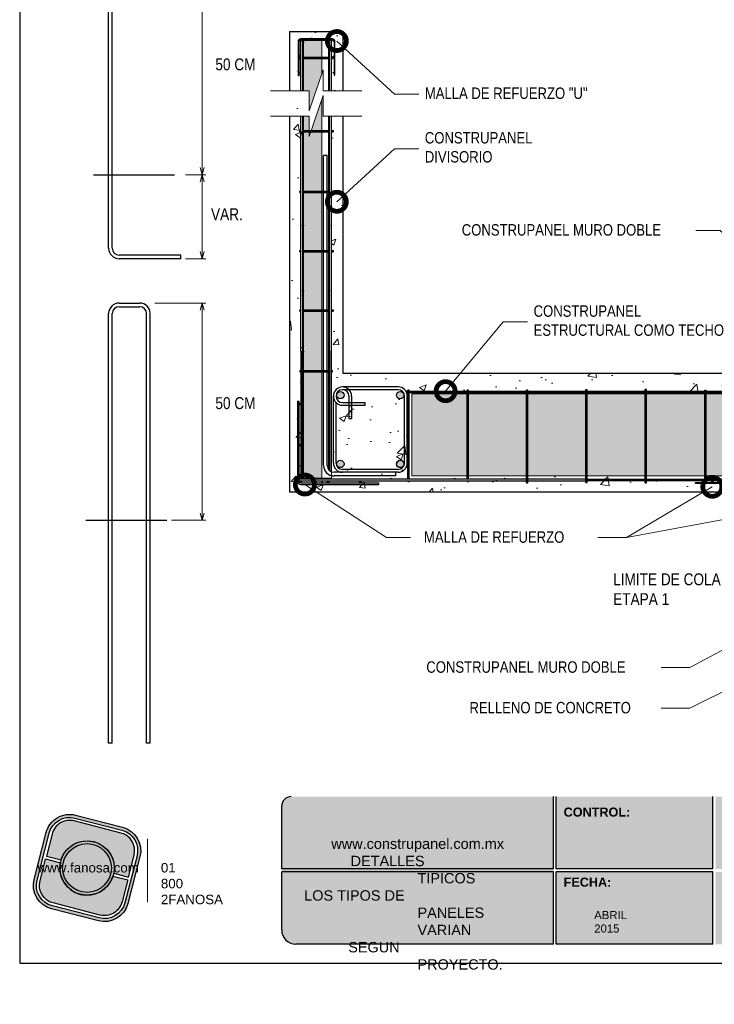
# Model space of a CAD drawing. Header units: millimetres. Extents: x 0 to 30, y 0 to 35.5.
# Tile 1 of 2: x 4 to 18.6, y 2.8 to 23.5. Entities that reach past the tile are written whole.
import ezdxf

# ---------------------------------------------------------------- set-up
doc = ezdxf.new("R2010")
doc.units = ezdxf.units.MM
doc.linetypes.add('CONTINUA', pattern=[0])
doc.linetypes.add('DASHED2', pattern=[9.524999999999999, 6.35, -3.175])
for name, color, linetype, lineweight in [('CONSTRUPANEL', 170, 'Continuous', 20), ('hatch', 252, 'Continuous', 0), ('LAMINA ACCESORIOS', 1, 'Continuous', 30), ('TEXTO', 7, 'DASHED2', 0), ('TEXTO CUADRO DATOS', 251, 'Continuous', 0)]:
    doc.layers.add(name, color=color, linetype=linetype, lineweight=lineweight)
doc.styles.add('Erika', font='techl___.ttf', dxfattribs={"height": 0.25})
doc.styles.get("Standard").update_dxf_attribs({"font": 'arial.ttf'})
doc.dimstyles.new('Erika', dxfattribs={"dimtxt": 0.25, "dimasz": 0.8, "dimexe": 0.5, "dimexo": 0.5, "dimgap": 0, "dimtad": 0, "dimlfac": 0.1, "dimzin": 1, "dimdsep": 46, "dimtxsty": 'Erika', "dimblk": 'DOTSMALL', "dimcen": 2.5, "dimse1": 1, "dimse2": 1, "dimclrd": 252, "dimclre": 252, "dimclrt": 256, "dimadec": 0, "dimazin": 0, "dimtfac": 1, "dimtmove": 0, "dimatfit": 3, "dimldrblk": 'DOTSMALL', "dimfxl": 1, "dimlwd": 0, "dimlwe": 0, "dimarcsym": 0})

# ---------------------------------------------------------------- blocks, each defined once
blk = doc.blocks.new('RGE')
at = {"linetype": 'CONTINUA'}
blk.add_lwpolyline([(0.1390872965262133, 187.0000215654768), (2.639087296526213, 187.0000215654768), (2.639087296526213, 3.889087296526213, 0.414213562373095), (3.889087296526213, 2.639087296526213), (187, 2.639087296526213), (187, 0.1390872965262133), (3.889087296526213, 0.1390872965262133, -0.414213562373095), (0.1390872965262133, 3.889087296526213)], format="xyb", close=True, dxfattribs=at)
for centre in [(-1.721509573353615, 150.0000215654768), (-1.664739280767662, 75.00006453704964), (0, 0), (75, -1.610912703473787), (150, -1.610912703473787)]:
    blk.add_circle(centre, 1.75, dxfattribs=at)
blk = doc.blocks.new('_DotSmall')
at = {"color": 0, "linetype": 'ByBlock', "const_width": 0.5}
blk.add_lwpolyline([(-0.0625, 0, 1), (0.0625, 0, 1)], format="xyb", close=True, dxfattribs=at)
blk = doc.blocks.new('LOGO GRIS')
at = {"true_color": 0xe3e3e3}
h = blk.add_hatch(color=254, dxfattribs=at)
edge = h.paths.add_edge_path()
edge.add_arc((2075.55300328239, 279.2979295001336), 0.508199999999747, 255.6007667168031, 345.6007667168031, ccw=False)
edge.add_line((2075.426625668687, 278.8056938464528), (2074.442154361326, 279.0584490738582))
edge.add_arc((2074.568531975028, 279.5506847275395), 0.5082000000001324, 165.6007667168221, 255.6007667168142, ccw=False)
edge.add_line((2074.076296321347, 279.6770623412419), (2074.329051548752, 280.661533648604))
edge.add_arc((2074.821287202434, 280.535156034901), 0.508200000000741, 75.60076671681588, 165.6007667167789, ccw=False)
edge.add_line((2074.947664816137, 281.0273916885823), (2075.932136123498, 280.7746364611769))
edge.add_arc((2075.805758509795, 280.2824008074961), 0.5081999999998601, -14.399233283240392, 75.60076671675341, ccw=False)
edge.add_line((2076.297994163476, 280.1560231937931), (2076.045238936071, 279.1715518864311))
edge = h.paths.add_edge_path(flags=16)
edge.add_arc((2075.55300328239, 279.2979295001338), 0.4446749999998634, 255.6007667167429, 345.6007667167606, ccw=False)
edge.add_line((2075.4424228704, 278.867223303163), (2074.457951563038, 279.1199785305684))
edge.add_arc((2074.568531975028, 279.5506847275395), 0.4446750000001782, 165.6007667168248, 255.60076671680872, ccw=False)
edge.add_line((2074.137825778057, 279.6612651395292), (2074.390581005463, 280.6457364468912))
edge.add_arc((2074.821287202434, 280.5351560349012), 0.4446750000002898, 75.60076671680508, 165.6007667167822, ccw=False)
edge.add_line((2074.931867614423, 280.9658622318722), (2075.916338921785, 280.7131070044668))
edge.add_arc((2075.805758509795, 280.2824008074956), 0.4446750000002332, -14.399233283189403, 75.60076671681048, ccw=False)
edge.add_line((2076.236464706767, 280.1718203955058), (2075.983709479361, 279.1873490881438))
h = blk.add_hatch(color=254, dxfattribs=at)
edge = h.paths.add_edge_path()
edge.add_line((2076.05645623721, 279.7261466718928), (2076.174935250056, 280.1876175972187))
edge.add_arc((2075.805758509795, 280.2824008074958), 0.3811499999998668, 345.60076671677, 435.6007667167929)
edge.add_line((2075.900541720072, 280.6515775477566), (2074.916070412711, 280.9043327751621))
edge.add_arc((2074.821287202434, 280.5351560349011), 0.3811500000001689, 75.6007667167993, 165.6007667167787)
edge.add_line((2074.452110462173, 280.6299392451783), (2074.333631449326, 280.1684683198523))
edge.add_line((2074.333631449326, 280.1684683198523), (2074.642133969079, 280.0892627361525))
edge.add_arc((2075.187145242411, 279.9165427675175), 0.5717249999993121, -11.21449474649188, 162.4160281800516, ccw=False)
edge.add_line((2075.747953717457, 279.8053522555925), (2076.05645623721, 279.7261466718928))
h = blk.add_hatch(color=254, dxfattribs=at)
h.paths.add_polyline_path([(2074.615420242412, 279.9165427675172, 1), (2075.758870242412, 279.9165427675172, 1)])
h.paths.add_polyline_path([(2075.699701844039, 279.9165427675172, -1), (2074.674588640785, 279.9165427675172, -1)], flags=16)
h = blk.add_hatch(color=252)
h.set_gradient(color1=(132, 132, 132), rotation=70.00000000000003, tint=1, name='SPHERICAL')
h.paths.add_polyline_path([(2075.699701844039, 279.9165427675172, 1), (2074.674588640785, 279.9165427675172, 1)])
h = blk.add_hatch(color=254, dxfattribs=at)
edge = h.paths.add_edge_path()
edge.add_arc((2075.187145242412, 279.9165427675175), 0.5717250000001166, 168.7855052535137, 342.4160281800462)
edge.add_line((2075.732156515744, 279.7438227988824), (2076.040659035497, 279.6646172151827))
edge.add_line((2076.040659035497, 279.6646172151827), (2075.922180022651, 279.2031462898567))
edge.add_arc((2075.55300328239, 279.2979295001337), 0.3811499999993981, 255.6007667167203, 345.60076671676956, ccw=False)
edge.add_line((2075.458220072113, 278.9287527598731), (2074.473748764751, 279.1815079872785))
edge.add_arc((2074.568531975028, 279.5506847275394), 0.3811500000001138, 165.6007667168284, 255.60076671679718, ccw=False)
edge.add_line((2074.199355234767, 279.6454679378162), (2074.317834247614, 280.1069388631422))
edge.add_line((2074.317834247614, 280.1069388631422), (2074.626336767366, 280.0277332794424))
at = {"color": 254, "true_color": 0xe3e3e3}
for points in [[(2076.045238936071, 279.1715518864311, -0.414213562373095), (2075.426625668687, 278.8056938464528), (2074.442154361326, 279.0584490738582, -0.414213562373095), (2074.076296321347, 279.6770623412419), (2074.329051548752, 280.661533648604, -0.414213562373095), (2074.947664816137, 281.0273916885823), (2075.932136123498, 280.7746364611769, -0.4142135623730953), (2076.297994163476, 280.1560231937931)], [(2075.983709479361, 279.1873490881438, -0.4142135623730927), (2075.4424228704, 278.867223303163), (2074.457951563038, 279.1199785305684, -0.4142135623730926), (2074.137825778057, 279.6612651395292), (2074.390581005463, 280.6457364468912, -0.414213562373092), (2074.931867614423, 280.9658622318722), (2075.916338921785, 280.7131070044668, -0.4142135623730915), (2076.236464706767, 280.1718203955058)], [(2076.05645623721, 279.7261466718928), (2076.174935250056, 280.1876175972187, 0.414213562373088), (2075.900541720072, 280.6515775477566), (2074.916070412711, 280.9043327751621, 0.4142135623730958), (2074.452110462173, 280.6299392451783), (2074.333631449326, 280.1684683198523), (2074.642133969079, 280.0892627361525, -0.9459053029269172), (2075.747953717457, 279.8053522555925)], [(2074.626336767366, 280.0277332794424, 0.9459053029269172), (2075.732156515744, 279.7438227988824), (2076.040659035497, 279.6646172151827), (2075.922180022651, 279.2031462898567, -0.4142135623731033), (2075.458220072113, 278.9287527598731), (2074.473748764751, 279.1815079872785, -0.414213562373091), (2074.199355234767, 279.6454679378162), (2074.317834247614, 280.1069388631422)]]:
    blk.add_lwpolyline(points, format="xyb", close=True, dxfattribs=at)
for radius in [0.5717249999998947, 0.5125566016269]:
    blk.add_circle((2075.187145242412, 279.9165427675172), radius, dxfattribs=at)
blk = doc.blocks.new('FANOSA')
at = {"color": 253, "true_color": 0xb3b3b3, "const_width": 0.02}
blk.add_lwpolyline([(365.3181968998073, 247.9798347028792), (365.3181968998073, 246.6427006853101)], dxfattribs=at)
at = {"color": 254}
blk.add_blockref('LOGO GRIS', (-1711.138939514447, -32.55437656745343), dxfattribs=at)
at = {"layer": 'TEXTO CUADRO DATOS', "char_height": 0.2, "width": 0.003231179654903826, "attachment_point": 1}
for s, insert in [('{\\fArial|b0|i0|c0|p34;www.fanosa.com}', (363.0082168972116, 247.4682254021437)), ('{\\fArial|b0|i0|c0|p34;01 800 2FANOSA}', (365.5993370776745, 247.4682254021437))]:
    blk.add_mtext(s, dxfattribs=dict(at, insert=insert))

msp = doc.modelspace()

# ---------------------------------------------------------------- hatches: boundary and pattern name
at = {"true_color": 0xb3b3b3}
msp.add_hatch(color=253, dxfattribs=at).paths.add_polyline_path([(15.2069209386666, 4.052731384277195), (15.2069209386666, 5.632731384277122), (15.20692093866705, 7.152731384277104), (9.70096741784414, 7.152731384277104, 0.4142135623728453), (9.500967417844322, 6.952731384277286), (9.500967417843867, 5.632731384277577), (9.500967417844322, 4.352731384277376, 0.4142135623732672), (9.800967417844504, 4.052731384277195)])
h = msp.add_hatch(color=253, dxfattribs=at)
h.paths.add_polyline_path([(18.55788033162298, 5.632731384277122), (18.55788033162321, 7.152731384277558), (15.266920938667, 7.152731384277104), (15.266920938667, 5.632731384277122)])
h.paths.add_polyline_path([(18.55788033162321, 5.572731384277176), (15.266920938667, 5.572731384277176), (15.266920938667, 4.052731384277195), (18.5578803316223, 4.052731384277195)])
h.paths.add_polyline_path([(18.6178803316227, 5.572731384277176), (18.61788033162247, 4.052731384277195), (21.60883972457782, 4.052731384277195, 0.4142135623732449), (21.908839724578, 4.352731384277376), (21.90883972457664, 5.572731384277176)])
h.paths.add_polyline_path([(18.6178803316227, 7.152731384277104), (18.6178803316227, 5.632731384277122), (21.90883972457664, 5.632731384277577), (21.90883972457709, 6.952731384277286, 0.414213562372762), (21.70883972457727, 7.152731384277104)])
at = {"layer": 'hatch', "linetype": 'Continuous'}
h = msp.add_hatch(dxfattribs=at)
h.set_pattern_fill('AR-CONC', color=256, scale=0.2)
h.set_pattern_definition([(49.99999999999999, (-722.8828242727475, -2786.1416410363), (1.434520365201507, -0.1255042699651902), [0.15, -1.65]), (355, (-722.8828242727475, -2786.1416410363), (-0.277502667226, 1.504384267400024), [0.12, -1.32]), (100.45144446, (-722.7632809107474, -2786.1520997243), (1.157017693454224, 1.378879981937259), [0.1274803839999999, -1.402284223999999]), (46.18420000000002, (-722.8828242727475, -2785.7416410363), (2.134482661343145, -0.3310385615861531), [0.2249999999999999, -2.474999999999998]), (96.63563549, (-722.7049507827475, -2785.7692276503), (1.869323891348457, 1.948237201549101), [0.191220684, -2.10342752]), (351.1841639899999, (-722.8828242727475, -2785.7416410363), (1.869323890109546, 1.94823720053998), [0.18, -1.980000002]), (21, (-722.6828242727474, -2785.8416410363), (1.193814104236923, -0.8052377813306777), [0.15, -1.65]), (326.0000000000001, (-722.6828242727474, -2785.8416410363), (0.4866306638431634, 1.450300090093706), [0.12, -1.32]), (71.45144474, (-722.5833397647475, -2785.9087441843), (1.680444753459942, 0.6450623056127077), [0.12748038, -1.402284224]), (37.50000000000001, (-722.8828242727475, -2786.1416410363), (0.02431971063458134, 0.6657877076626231), [0, -1.304, 0, -1.34, 0, -1.325]), (7.499999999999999, (-722.8828242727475, -2786.1416410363), (0.5261390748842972, 0.7888234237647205), [0, -0.764, 0, -1.274, 0, -0.505]), (327.5, (-723.3288242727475, -2786.1416410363), (1.067644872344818, -0.04510974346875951), [0, -0.5, 0, -1.56, 0, -2.07]), (317.5, (-723.5288242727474, -2786.1416410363), (1.166372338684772, 0.2002099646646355), [0, -0.65, 0, -1.036, 0, -1.47])])
h.paths.add_polyline_path([(21.66727650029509, 21.98030460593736), (21.24621907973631, 21.98030460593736), (21.24621907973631, 22.52478270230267), (20.88239124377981, 21.44794652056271), (20.88239124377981, 21.98030460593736), (20.45767650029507, 21.98030460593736), (20.45767650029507, 16.04967993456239), (21.66727650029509, 16.04967993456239)], flags=17)
h.paths.add_polyline_path([(20.07367650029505, 21.98030460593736), (19.77827297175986, 21.98030460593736), (19.77827297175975, 16.04967993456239), (20.07367650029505, 16.04967993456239)], flags=17)
h.paths.add_polyline_path([(22.35033735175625, 21.98030460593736), (22.05127650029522, 21.98030460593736), (22.05127650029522, 16.04967993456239), (22.35033735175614, 16.04967993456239)], flags=17)
h.paths.add_polyline_path([(21.52547297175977, 13.84676571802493), (22.05347297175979, 13.84676571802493), (22.05347297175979, 9.35080152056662), (22.35107297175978, 9.35080152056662), (22.35107297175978, 13.5491657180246), (24.51391324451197, 13.5491657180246), (24.51391324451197, 13.89476571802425), (22.53094162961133, 13.89476571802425), (22.53094162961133, 15.61725232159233), (24.51391324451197, 15.61725232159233), (24.51391324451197, 16.04967993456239), (10.78772401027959, 16.04967993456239), (10.78772401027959, 18.16433136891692), (10.54772401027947, 18.16433136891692), (10.54772401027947, 16.52064842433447), (10.54772401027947, 13.89884455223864), (10.54772401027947, 13.8444385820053), (9.962124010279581, 13.8444385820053), (9.962124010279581, 23.03818836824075), (10.54772401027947, 23.03818836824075), (10.54772401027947, 22.09272440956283), (10.54772401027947, 18.16433136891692), (10.78772401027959, 18.16433136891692), (10.78772401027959, 23.22887382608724), (9.664524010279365, 23.22887382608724), (9.664524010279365, 13.54770650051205), (19.77827297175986, 13.54770650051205), (19.77827297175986, 9.35080152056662), (20.07587297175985, 9.35080152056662), (20.07587297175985, 13.84676571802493), (20.60387297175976, 13.84676571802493), (20.60387297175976, 9.35080152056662), (20.88239124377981, 9.35080152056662), (20.88239124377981, 8.818443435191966), (21.24621907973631, 9.89527961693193), (21.24621907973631, 9.35080152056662), (21.52547297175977, 9.35080152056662)])
h.paths.add_polyline_path([(19.5671408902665, 13.89243858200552), (12.23464972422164, 13.89243858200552), (12.23464972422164, 15.61725232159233), (19.5671408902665, 15.61725232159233)], flags=16)
h = msp.add_hatch(dxfattribs=at)
h.set_pattern_fill('HONEY', color=256, scale=0.8)
h.set_pattern_definition([(0, (-722.8828242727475, -2786.1416410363), (0.15, 0.08660254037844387), [0.1, -0.2]), (120, (-722.8828242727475, -2786.1416410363), (-0.15, 0.08660254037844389), [0.09999999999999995, -0.1999999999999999]), (59.99999999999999, (-722.8828242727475, -2786.1416410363), (3.33066907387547e-17, 0.1732050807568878), [-0.2, 0.1])])
h.paths.add_polyline_path([(19.5671408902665, 13.89243858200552), (19.5671408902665, 15.61725232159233), (12.23464972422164, 15.61725232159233), (12.23464972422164, 13.89243858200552)])
h.paths.add_polyline_path([(20.45767650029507, 21.98030460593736), (20.07367650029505, 21.98030460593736), (20.07367650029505, 16.04967993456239), (20.45767650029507, 16.04967993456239)])
h.paths.add_polyline_path([(22.05127650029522, 21.98030460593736), (21.66727650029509, 21.98030460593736), (21.66727650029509, 16.04967993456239), (22.05127650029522, 16.04967993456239)])
h.paths.add_polyline_path([(22.53094162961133, 13.89476571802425), (24.51391324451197, 13.89476571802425), (24.51391324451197, 14.6175089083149), (25.05839134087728, 14.6175089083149), (23.98155515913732, 14.98133674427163), (24.51391324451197, 14.98133674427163), (24.51391324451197, 15.61725232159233), (22.53094162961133, 15.61725232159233)])
h.paths.add_polyline_path([(22.05347297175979, 13.84676571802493), (21.66947297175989, 13.84676571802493), (21.66947297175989, 9.35080152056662), (22.05347297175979, 9.35080152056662)])
h.paths.add_polyline_path([(20.45987297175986, 13.84676571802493), (20.07587297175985, 13.84676571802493), (20.07587297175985, 9.35080152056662), (20.45987297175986, 9.35080152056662)])
h.paths.add_polyline_path([(9.962124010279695, 21.98601779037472), (10.08059287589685, 21.98601779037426), (10.08059287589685, 21.56013132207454), (10.34612401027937, 22.34603472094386), (10.34612401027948, 23.03818836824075), (9.962124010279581, 23.03818836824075)])
h.paths.add_polyline_path([(10.08059287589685, 21.44833329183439), (9.962124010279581, 21.44833329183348), (9.962124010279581, 13.8444385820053), (10.34612401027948, 13.8444385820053), (10.34612401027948, 21.80835022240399), (10.08059287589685, 21.02244682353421)])
h = msp.add_hatch(color=256, dxfattribs=at)
h.dxf.hatch_style = 1
h.paths.add_polyline_path([(10.65658897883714, 15.58942788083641, 1), (10.81018897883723, 15.58942788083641, 1)])
h.paths.add_polyline_path([(11.91458475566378, 15.58942788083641, 1), (12.06818475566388, 15.58942788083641, 1)])
h.paths.add_polyline_path([(12.06818475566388, 14.14251478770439, 1), (11.91458475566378, 14.14251478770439, 1)])
h.paths.add_polyline_path([(10.65658897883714, 14.14251478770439, 1), (10.81018897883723, 14.14251478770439, 1)])
h.paths.add_polyline_path([(19.87438992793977, 15.5881416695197, 0.1806480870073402), (19.85558700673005, 15.63848627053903), (19.7395928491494, 15.63848627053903, 0.1806480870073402), (19.72078992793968, 15.5881416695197, 1)])
h.paths.add_polyline_path([(19.7395928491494, 15.63848627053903), (19.85558700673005, 15.63848627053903, 0.4561505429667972)])
h.paths.add_polyline_path([(22.35807632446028, 15.63895853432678), (22.24290885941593, 15.63895853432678, 0.1827585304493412), (22.22369259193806, 15.5881416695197, 1), (22.37729259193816, 15.5881416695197, 0.1827585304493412)])
h.paths.add_polyline_path([(22.24290885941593, 15.63895853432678), (22.35807632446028, 15.63895853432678, 0.4512235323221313)])
h.paths.add_polyline_path([(22.37729259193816, 14.11263923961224, 1), (22.22369259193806, 14.11263923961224, 1)])
h.paths.add_polyline_path([(19.72078992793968, 14.11263923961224, 1), (19.87438992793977, 14.11263923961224, 1)])

# ---------------------------------------------------------------- linework, layer by layer
at = {"linetype": 'CONTINUA'}
for p, q in [((9.664524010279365, 23.22887382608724), (10.78772401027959, 23.22887382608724)), ((9.664524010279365, 23.22887382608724), (9.664524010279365, 21.98601779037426)), ((10.78772401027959, 23.22887382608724), (10.78772401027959, 21.98601779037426)), ((9.664524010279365, 21.44833329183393), (9.664524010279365, 13.54770650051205)), ((10.78772401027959, 21.44833329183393), (10.78772401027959, 16.04967993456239)), ((19.77827297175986, 13.54770650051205), (9.664524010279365, 13.54770650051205))]:
    msp.add_line(p, q, dxfattribs=at)
at = {"color": 7}
for p, q in [((5.548009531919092, 20.22112124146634), (7.248962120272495, 20.22112124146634)), ((5.386423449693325, 12.95972566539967), (7.087376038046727, 12.95972566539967))]:
    msp.add_line(p, q, dxfattribs=at)
at = {"linetype": 'Continuous'}
msp.add_line((10.78772401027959, 16.04967993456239), (24.51391324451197, 16.04967993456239), dxfattribs=at)
at = {"color": 253, "true_color": 0xb3b3b3}
for p, q in [((15.20692093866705, 5.632731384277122), (15.20692093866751, 7.152731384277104)), ((15.26692093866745, 5.632731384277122), (15.26692093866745, 7.152731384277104)), ((18.55788033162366, 5.632731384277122), (18.55788033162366, 7.152731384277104)), ((9.500967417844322, 5.632731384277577), (9.500967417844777, 6.952731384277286)), ((15.20692093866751, 5.632731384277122), (9.500967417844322, 5.632731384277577)), ((18.55788033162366, 5.632731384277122), (15.26692093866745, 5.632731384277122)), ((15.20692093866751, 5.572731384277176), (9.500967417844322, 5.572731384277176)), ((9.500967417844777, 4.352731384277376), (9.500967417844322, 5.572731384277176)), ((15.20692093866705, 4.052731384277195), (15.20692093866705, 5.572731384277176)), ((15.26692093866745, 4.052731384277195), (15.26692093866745, 5.572731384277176)), ((18.55788033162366, 5.572731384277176), (15.26692093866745, 5.572731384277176)), ((18.55788033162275, 4.052731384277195), (18.55788033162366, 5.572731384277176)), ((15.20692093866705, 4.052731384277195), (9.800967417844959, 4.052731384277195)), ((18.55788033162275, 4.052731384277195), (15.26692093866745, 4.052731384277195))]:
    msp.add_line(p, q, dxfattribs=at)
at = {"color": 254, "true_color": 0xe3e3e3}
msp.add_lwpolyline([(3.998237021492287, 3.652731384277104), (25.58823702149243, 3.652731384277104), (25.58823702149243, 31.59273138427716), (3.998237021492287, 31.59273138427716)], close=True, dxfattribs=at)
at = {"color": 253, "true_color": 0xb3b3b3}
for centre, radius, start, end in [((9.700967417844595, 6.952731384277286), 0.2, 90, 180), ((9.800967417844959, 4.352731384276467), 0.3, 179.9999999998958, 270.0000000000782)]:
    msp.add_arc(centre, radius, start, end, dxfattribs=at)
at = {"layer": 'CONSTRUPANEL', "linetype": 'CONTINUA'}
for p, q in [((9.962124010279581, 21.98601779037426), (9.962124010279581, 23.03818836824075)), ((9.962124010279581, 23.03818836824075), (10.54772401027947, 23.03818836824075)), ((10.34612401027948, 22.34603472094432), (10.34612401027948, 23.03818836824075)), ((10.54772401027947, 23.03818836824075), (10.54772401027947, 22.09272440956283)), ((10.54772401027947, 22.09199132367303), (10.54772401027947, 21.98601779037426)), ((10.34612401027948, 13.8444385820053), (10.34612401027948, 21.80835022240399)), ((9.962124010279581, 13.8444385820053), (9.962124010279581, 21.44833329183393)), ((10.54772401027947, 21.44833329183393), (10.54772401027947, 16.52064842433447)), ((10.54772401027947, 13.89884455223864), (10.54772401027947, 16.52064842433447)), ((19.5671408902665, 15.61725232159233), (12.23464972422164, 15.61725232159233)), ((12.23464972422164, 13.89243858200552), (12.23464972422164, 15.61725232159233)), ((10.54772401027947, 13.8444385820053), (10.54772401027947, 13.89884455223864)), ((12.23464972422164, 13.89243858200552), (19.5671408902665, 13.89243858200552)), ((9.962124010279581, 13.8444385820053), (10.54772401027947, 13.8444385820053))]:
    msp.add_line(p, q, dxfattribs=at)
at = {"layer": 'hatch', "linetype": 'ByBlock', "lineweight": 0}
for points in [[(11.18772401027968, 21.98601779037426), (10.3716551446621, 21.98601779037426), (10.3716551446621, 22.4216002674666), (10.08059287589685, 21.56013132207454), (10.08059287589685, 21.98601779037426), (9.264524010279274, 21.98601779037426)], [(11.18772401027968, 21.44833329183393), (10.3716551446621, 21.44833329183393), (10.3716551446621, 21.88391576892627), (10.08059287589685, 21.02244682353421), (10.08059287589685, 21.44833329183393), (9.264524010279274, 21.44833329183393)]]:
    msp.add_lwpolyline(points, dxfattribs=at)
at = {"layer": 'LAMINA ACCESORIOS', "linetype": 'CONTINUA'}
for p, q in [((5.865712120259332, 18.67583168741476), (5.865712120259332, 24.78431411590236)), ((5.94251212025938, 18.67583168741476), (5.94251212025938, 24.78431411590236)), ((9.84579865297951, 23.01626993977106), (9.84579865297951, 22.30013209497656)), ((9.865119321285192, 22.30013209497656), (9.865119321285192, 23.01890936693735)), ((10.56272181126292, 23.07386993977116), (9.90339865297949, 23.07386993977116)), ((9.94955036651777, 23.05730936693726), (9.903519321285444, 23.05730936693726)), ((9.904524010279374, 21.98601779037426), (9.904524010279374, 23.03818836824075)), ((9.904524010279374, 23.03818836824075), (9.938124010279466, 23.03818836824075)), ((9.938124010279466, 23.03818836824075), (9.938124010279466, 22.05273878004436)), ((10.56260114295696, 23.05730936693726), (9.94955036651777, 23.05730936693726)), ((10.49012401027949, 22.07528937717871), (10.49012401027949, 23.03818836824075)), ((10.51412401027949, 22.08255397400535), (10.51412401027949, 23.03818836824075)), ((10.60100114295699, 23.01890936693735), (10.60100114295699, 22.30933046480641)), ((10.62032181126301, 22.30933046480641), (10.62032181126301, 23.01626993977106)), ((9.885324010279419, 22.69146140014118), (9.904524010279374, 22.69146140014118)), ((9.885324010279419, 22.66266140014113), (9.885324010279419, 22.69146140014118)), ((9.885324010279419, 22.66266140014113), (9.904524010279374, 22.66266140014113)), ((9.938124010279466, 22.69146140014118), (10.51412401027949, 22.69146140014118)), ((9.938124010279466, 22.66266140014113), (10.51412401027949, 22.66266140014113)), ((10.54772401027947, 22.69146140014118), (10.57242860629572, 22.69146140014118)), ((10.54772401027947, 22.66266140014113), (10.57242860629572, 22.66266140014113)), ((10.57242860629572, 22.69146140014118), (10.57242860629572, 22.66266140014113)), ((9.865119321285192, 22.30013209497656), (9.84579865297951, 22.30013209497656)), ((10.62032181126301, 22.30836221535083), (10.60100114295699, 22.30836221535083)), ((9.938124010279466, 22.05273878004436), (9.938124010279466, 21.98601779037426)), ((10.49012401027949, 21.98601779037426), (10.49012401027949, 22.07455629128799)), ((10.5141240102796, 21.98601779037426), (10.5141240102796, 22.08182088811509)), ((9.904524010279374, 16.52064842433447), (9.904524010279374, 21.44833329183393)), ((9.938124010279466, 21.44833329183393), (9.938124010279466, 16.52064842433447)), ((10.49012401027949, 16.52064842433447), (10.49012401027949, 21.44833329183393)), ((10.51412401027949, 16.52064842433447), (10.5141240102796, 21.44833329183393)), ((9.885324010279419, 21.149652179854), (9.904524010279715, 21.149652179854)), ((9.885324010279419, 21.12085217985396), (9.885324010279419, 21.149652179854)), ((9.885324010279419, 21.12085217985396), (9.904524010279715, 21.12085217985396)), ((9.938124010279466, 21.149652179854), (10.5141240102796, 21.149652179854)), ((9.938124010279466, 21.12085217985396), (10.5141240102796, 21.12085217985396)), ((10.54772401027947, 21.149652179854), (10.5797220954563, 21.149652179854)), ((10.54772401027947, 21.12085217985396), (10.5797220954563, 21.12085217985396)), ((10.5797220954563, 21.149652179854), (10.5797220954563, 21.12085217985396)), ((10.37972401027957, 14.11323858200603), (10.37972401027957, 20.62493017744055)), ((10.45652401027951, 20.62493017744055), (10.37972401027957, 20.62493017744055)), ((10.45652401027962, 14.11323858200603), (10.45652401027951, 20.62493017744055)), ((9.885324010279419, 19.87591634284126), (9.904524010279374, 19.87591634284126)), ((9.885324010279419, 19.84711634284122), (9.885324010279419, 19.87591634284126)), ((9.938124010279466, 19.87591634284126), (10.51412401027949, 19.87591634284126)), ((10.54772401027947, 19.87591634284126), (10.57242860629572, 19.87591634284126)), ((10.57242860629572, 19.87591634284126), (10.57242860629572, 19.84711634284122)), ((9.885324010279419, 19.84711634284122), (9.904524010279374, 19.84711634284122)), ((9.938124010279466, 19.84711634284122), (10.51412401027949, 19.84711634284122)), ((10.54772401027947, 19.84711634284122), (10.57242860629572, 19.84711634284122)), ((9.885324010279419, 18.62791634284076), (9.904524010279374, 18.62791634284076)), ((9.885324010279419, 18.59911634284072), (9.885324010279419, 18.62791634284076)), ((9.938124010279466, 18.62791634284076), (10.51412401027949, 18.62791634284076)), ((10.54772401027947, 18.62791634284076), (10.5797220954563, 18.62791634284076)), ((10.5797220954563, 18.62791634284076), (10.5797220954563, 18.59911634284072)), ((7.382512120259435, 18.53183168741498), (6.086512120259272, 18.53183168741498)), ((7.382512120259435, 18.45503168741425), (6.086512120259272, 18.45503168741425)), ((7.382512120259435, 18.45503168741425), (7.382512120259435, 18.53183168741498)), ((9.885324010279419, 18.59911634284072), (9.904524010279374, 18.59911634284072)), ((9.938124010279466, 18.59911634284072), (10.51412401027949, 18.59911634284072)), ((10.54772401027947, 18.59911634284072), (10.5797220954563, 18.59911634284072)), ((6.086512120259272, 17.52291853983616), (6.518512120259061, 17.52291853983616)), ((6.086512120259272, 17.44611853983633), (6.518512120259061, 17.44611853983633)), ((9.885324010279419, 17.35111634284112), (9.885324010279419, 17.37991634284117)), ((9.885324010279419, 17.37991634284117), (9.904524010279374, 17.37991634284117)), ((9.938124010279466, 17.37991634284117), (10.51412401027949, 17.37991634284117)), ((10.54772401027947, 17.37991634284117), (10.5797220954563, 17.37991634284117)), ((10.5797220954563, 17.37991634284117), (10.5797220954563, 17.35111634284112)), ((5.865712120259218, 8.27752302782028), (5.865712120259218, 17.3021185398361)), ((5.942512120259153, 8.27752302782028), (5.942512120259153, 17.3021185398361)), ((6.66251212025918, 8.27752302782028), (6.66251212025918, 17.3021185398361)), ((6.739312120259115, 8.27752302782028), (6.739312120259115, 17.3021185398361)), ((9.885324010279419, 17.35111634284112), (9.904524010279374, 17.35111634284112)), ((9.938124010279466, 17.35111634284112), (10.51412401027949, 17.35111634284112)), ((10.54772401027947, 17.35111634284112), (10.5797220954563, 17.35111634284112)), ((9.904524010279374, 16.52064842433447), (9.904524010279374, 13.8444385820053)), ((9.938124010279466, 13.8444385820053), (9.938124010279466, 16.52064842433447)), ((10.49012401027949, 14.02078405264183), (10.49012401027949, 16.52064842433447)), ((10.51412401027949, 16.52064842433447), (10.51412401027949, 13.9980385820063)), ((9.885324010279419, 16.10618050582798), (9.885324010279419, 16.07738050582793)), ((9.885324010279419, 16.10618050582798), (9.904524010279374, 16.10618050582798)), ((9.885324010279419, 16.07738050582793), (9.904524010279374, 16.07738050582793)), ((9.938124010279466, 16.10618050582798), (10.51412401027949, 16.10618050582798)), ((9.938124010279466, 16.07738050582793), (10.51412401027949, 16.07738050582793)), ((10.54772401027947, 16.10618050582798), (10.56692401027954, 16.10618050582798)), ((10.54772401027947, 16.07738050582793), (10.56692401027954, 16.07738050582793)), ((10.56692401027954, 16.07738050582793), (10.56692401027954, 16.10618050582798)), ((11.94664972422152, 15.76125232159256), (10.7781240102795, 15.76125232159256)), ((10.58612401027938, 14.16123858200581), (10.58612401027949, 15.56861542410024)), ((11.94664972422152, 15.70365232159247), (10.7781240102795, 15.70365232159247)), ((10.91110504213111, 15.56861542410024), (10.91110504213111, 15.08861542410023)), ((10.96870504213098, 15.56861542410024), (10.96870504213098, 15.08861542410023)), ((12.08104972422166, 14.16123858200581), (12.08104972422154, 15.5692523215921)), ((12.12246520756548, 15.67208627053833), (12.12246520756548, 15.63848627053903)), ((12.12246520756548, 15.67208627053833), (20.09594089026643, 15.67208627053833)), ((20.09594089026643, 15.63848627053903), (12.12246520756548, 15.63848627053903)), ((12.13864972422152, 14.16123858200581), (12.13864972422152, 15.5692523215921)), ((12.14903422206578, 15.67208627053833), (12.14903422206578, 15.69128627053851)), ((12.17783422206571, 15.69128627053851), (12.14903422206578, 15.69128627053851)), ((12.14903422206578, 15.67208627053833), (12.14903422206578, 15.68925232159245)), ((12.14903422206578, 13.82043858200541), (12.14903422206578, 15.63848627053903)), ((12.17783422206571, 15.67208627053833), (12.17783422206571, 15.69128627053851)), ((12.1778342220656, 15.67208627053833), (12.17783422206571, 15.68925232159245)), ((12.17783422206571, 13.82043858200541), (12.17783422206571, 15.63848627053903)), ((13.42583422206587, 15.69128627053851), (13.39703422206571, 15.69128627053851)), ((13.39703422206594, 15.67208627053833), (13.39703422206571, 15.69128627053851)), ((13.39703422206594, 15.67208627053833), (13.39703422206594, 15.69128627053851)), ((13.39703422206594, 13.82043858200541), (13.39703422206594, 15.63848627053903)), ((13.42583422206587, 15.67208627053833), (13.42583422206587, 15.69128627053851)), ((13.42583422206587, 15.67208627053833), (13.42583422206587, 15.69128627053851)), ((13.42583422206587, 13.82043858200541), (13.42583422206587, 15.63848627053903)), ((14.64503422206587, 15.67208627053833), (14.64503422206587, 15.69128627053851)), ((14.64503422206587, 15.67208627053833), (14.64503422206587, 15.69128627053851)), ((14.67383422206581, 15.69128627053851), (14.64503422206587, 15.69128627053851)), ((14.64503422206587, 13.74880941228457), (14.64503422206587, 15.63848627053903)), ((14.67383422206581, 15.67208627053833), (14.67383422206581, 15.69128627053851)), ((14.67383422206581, 15.67208627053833), (14.67383422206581, 15.69128627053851)), ((14.67383422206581, 13.74880941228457), (14.67383422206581, 15.63848627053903)), ((15.89034089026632, 13.75019410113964), (15.89034089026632, 15.70728227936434)), ((15.89034089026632, 15.70728227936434), (15.91914089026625, 15.70728227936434)), ((15.91914089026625, 13.75019410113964), (15.91914089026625, 15.70728227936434)), ((17.13834089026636, 13.74539410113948), (17.13834089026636, 15.71339410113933)), ((17.13834089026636, 15.71339410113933), (17.16714089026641, 15.71339410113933)), ((17.16714089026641, 13.74539410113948), (17.16714089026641, 15.71339410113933)), ((18.38634089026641, 15.67468319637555), (18.38634089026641, 15.69388319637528)), ((18.38634089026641, 15.69388319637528), (18.41514089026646, 15.69388319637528)), ((18.38634089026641, 13.82276571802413), (18.38634089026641, 15.63848627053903)), ((18.41514089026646, 15.67468319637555), (18.41514089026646, 15.69388319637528)), ((18.41514089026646, 13.82276571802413), (18.41514089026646, 15.63848627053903)), ((9.835688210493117, 15.46454431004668), (9.835688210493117, 13.7749099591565)), ((9.835688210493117, 15.46454431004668), (9.86928821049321, 15.46454431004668)), ((9.86928821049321, 13.77764558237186), (9.86928821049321, 15.46454431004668)), ((10.64372401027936, 14.16123858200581), (10.64372401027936, 15.43149999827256)), ((10.77670504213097, 15.43421542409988), (11.25670504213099, 15.43421542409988)), ((10.77670504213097, 15.37661542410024), (11.25670504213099, 15.37661542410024)), ((11.25670504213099, 15.37661542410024), (11.25670504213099, 15.43421542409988)), ((10.96870504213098, 15.08861542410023), (10.91110504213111, 15.08861542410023)), ((11.89652401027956, 13.96923858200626), (10.60052401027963, 13.96923858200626)), ((11.89652401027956, 13.89243858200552), (10.60052401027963, 13.89243858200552)), ((11.94664972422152, 14.02683858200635), (10.7781240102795, 14.02683858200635)), ((11.94664972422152, 13.96923858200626), (10.7781240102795, 13.96923858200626)), ((11.89652401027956, 13.89243858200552), (11.89652401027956, 13.96923858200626)), ((15.91914089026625, 13.82043858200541), (9.86928821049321, 13.82043858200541)), ((9.86928821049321, 13.79163858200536), (15.91914089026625, 13.79163858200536)), ((9.902888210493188, 13.74404558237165), (11.53350189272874, 13.74404558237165)), ((9.902888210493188, 13.7104455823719), (11.53350189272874, 13.7104455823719)), ((9.904524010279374, 13.8444385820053), (9.938124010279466, 13.8444385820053)), ((11.53350189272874, 13.74404558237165), (11.53350189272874, 13.7104455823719)), ((12.14903422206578, 13.77243858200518), (12.14903422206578, 13.79163858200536)), ((12.14903422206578, 13.77243858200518), (12.17783422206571, 13.77243858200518)), ((12.17783422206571, 13.77243858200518), (12.17783422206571, 13.79163858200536)), ((13.39703422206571, 13.77243858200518), (13.39703422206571, 13.79163858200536)), ((13.39703422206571, 13.77243858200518), (13.42583422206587, 13.77243858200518)), ((13.42583422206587, 13.77243858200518), (13.42583422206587, 13.79163858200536)), ((14.64503422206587, 13.74880941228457), (14.67383422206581, 13.74880941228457)), ((15.89034089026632, 13.75019410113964), (15.91914089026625, 13.75019410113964)), ((17.13834089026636, 13.74539410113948), (17.16714089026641, 13.74539410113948)), ((18.38634089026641, 13.76996571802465), (18.38634089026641, 13.78916571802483)), ((18.41514089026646, 13.76996571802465), (18.38634089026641, 13.76996571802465)), ((18.41514089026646, 13.76996571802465), (18.41514089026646, 13.78916571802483)), ((5.942512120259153, 8.27752302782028), (5.865712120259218, 8.27752302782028)), ((6.739312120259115, 8.27752302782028), (6.66251212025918, 8.27752302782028))]:
    msp.add_line(p, q, dxfattribs=at)
msp.add_lwpolyline([(15.91914089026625, 13.82276571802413), (20.01827297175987, 13.82276571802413), (20.01827297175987, 13.78916571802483), (15.91914089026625, 13.78916571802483)], dxfattribs=at)
for centre, radius in [((9.882010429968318, 23.03885285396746), 0.006900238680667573), ((9.950184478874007, 22.99964682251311), 0.0114), ((10.08545480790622, 23.04856845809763), 0.006900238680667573), ((10.37161082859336, 23.0507327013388), 0.006900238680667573), ((10.50305905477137, 22.99964682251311), 0.0114), ((10.58799537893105, 23.03419275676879), 0.006900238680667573), ((9.874668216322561, 22.72400621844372), 0.006900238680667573), ((10.59056155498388, 22.70327953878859), 0.006900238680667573), ((9.87631516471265, 22.35115250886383), 0.006900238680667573), ((10.59056155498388, 22.36342397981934), 0.006900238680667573), ((9.950124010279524, 19.15349123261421), 0.012), ((10.50212401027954, 19.15349123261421), 0.012), ((9.950124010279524, 17.78151634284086), 0.012), ((10.50212401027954, 17.78151634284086), 0.012), ((9.950124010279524, 16.50778050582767), 0.012), ((10.50212401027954, 16.50778050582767), 0.012), ((10.73338897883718, 15.58942788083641), 0.07680000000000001), ((11.99138475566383, 15.58942788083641), 0.07680000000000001), ((12.25614926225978, 15.62926343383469), 0.012), ((13.19738554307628, 15.62964403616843), 0.012), ((14.4442785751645, 15.62767883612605), 0.012), ((9.88654581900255, 15.39994156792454), 0.0168), ((9.88654581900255, 14.53277323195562), 0.0168), ((10.73338897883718, 14.14251478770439), 0.07680000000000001), ((11.99138475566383, 14.14251478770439), 0.07680000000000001), ((9.891483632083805, 13.76849147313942), 0.0168), ((10.47388028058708, 13.75993804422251), 0.0168), ((11.15175173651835, 13.76266244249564), 0.0168), ((11.79272896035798, 13.83218499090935), 0.012), ((13.13345898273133, 13.83218499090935), 0.012), ((14.18392786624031, 13.83218499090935), 0.012)]:
    msp.add_circle(centre, radius, dxfattribs=at)
for centre, radius, start, end in [((9.90339865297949, 23.01626993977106), 0.0576, 90, 180), ((9.903519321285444, 23.01890936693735), 0.0384, 90, 180), ((10.56260114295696, 23.01890936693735), 0.0384, 0, 90), ((10.56272181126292, 23.01626993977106), 0.0576, 0, 90), ((6.086512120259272, 18.67583168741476), 0.2208, 180, 270), ((6.086512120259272, 18.67583168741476), 0.144, 180, 270), ((6.086512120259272, 17.3021185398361), 0.2208, 90, 180), ((6.086512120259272, 17.3021185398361), 0.144, 90, 180), ((6.518512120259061, 17.3021185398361), 0.2208, 0, 90), ((6.518512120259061, 17.3021185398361), 0.144, 0, 90), ((10.7781240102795, 15.56861542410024), 0.192, 0, 270), ((11.94664972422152, 15.5692523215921), 0.192, 0, 90), ((10.7781240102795, 15.56861542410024), 0.1344, 0, 270), ((11.94664972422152, 15.5692523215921), 0.1344, 0, 90), ((10.60052401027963, 14.11323858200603), 0.2208, 180, 270), ((10.60052401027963, 14.11323858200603), 0.144, 180, 270), ((10.7781240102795, 14.16123858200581), 0.192, 180, 270), ((10.7781240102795, 14.16123858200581), 0.1344, 180, 270), ((11.94664972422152, 14.16123858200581), 0.192, 270, 0), ((11.94664972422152, 14.16123858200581), 0.1344, 270, 0), ((9.902888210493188, 13.77764558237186), 0.06720000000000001, 180, 270), ((9.902888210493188, 13.77764558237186), 0.0336, 180, 270)]:
    msp.add_arc(centre, radius, start, end, dxfattribs=at)
at = {"layer": 'TEXTO'}
for p, q in [((7.830200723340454, 24.78431411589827), (7.83020072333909, 20.22112124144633)), ((7.790219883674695, 20.37033176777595), (7.830200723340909, 20.22112124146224)), ((7.830200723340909, 20.22112124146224), (7.870181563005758, 20.37033176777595)), ((7.482512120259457, 20.22112124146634), (7.904805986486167, 20.22112124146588)), ((7.830200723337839, 20.22112124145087), (7.790219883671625, 20.07191071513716)), ((7.83020072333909, 20.22112124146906), (7.830200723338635, 18.45503168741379)), ((7.870181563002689, 20.07191071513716), (7.830200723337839, 20.22112124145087)), ((7.482512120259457, 18.45503168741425), (7.904805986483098, 18.45503168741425)), ((7.790219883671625, 18.60424221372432), (7.830200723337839, 18.45503168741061)), ((7.830200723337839, 18.45503168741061), (7.870181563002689, 18.60424221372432)), ((6.839312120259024, 17.52291853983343), (7.904805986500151, 17.52291853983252)), ((7.830200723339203, 17.52291853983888), (7.790219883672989, 17.37370801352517)), ((7.830200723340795, 17.52291853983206), (7.830200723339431, 12.95972566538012)), ((7.870181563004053, 17.37370801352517), (7.830200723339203, 17.52291853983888)), ((7.790219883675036, 13.10893619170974), (7.83020072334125, 12.95972566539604)), ((7.83020072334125, 12.95972566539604), (7.870181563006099, 13.10893619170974)), ((7.18737603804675, 12.95972566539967), (7.904805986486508, 12.95972566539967))]:
    msp.add_line(p, q, dxfattribs=at)

# ---------------------------------------------------------------- block references
msp.add_blockref('FANOSA', (-358.6352875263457, -241.7085363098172))
at = {"layer": 'LAMINA ACCESORIOS', "linetype": 'CONTINUA', "xscale": 0.009600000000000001, "yscale": 0.009600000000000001, "zscale": 0.009600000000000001, "rotation": 180}
msp.add_blockref('RGE', (19.98549147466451, 13.75690095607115), dxfattribs=at)

# ---------------------------------------------------------------- texts
at = {"layer": 'TEXTO', "linetype": 'ByBlock', "lineweight": 0, "char_height": 0.25, "width": 1.099876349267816, "attachment_point": 3, "style": 'Erika'}
for s, insert in [('50 CM', (8.951681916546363, 22.66379634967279)), ('VAR.', (8.684406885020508, 19.51541840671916)), ('50 CM', (8.951681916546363, 15.54640088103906))]:
    msp.add_mtext(s, dxfattribs=dict(at, insert=insert))
at = {"layer": 'TEXTO', "linetype": 'ByBlock', "lineweight": 0, "attachment_point": 1, "style": 'Erika'}
for s, insert, char_height in [('MALLA DE REFUERZO "U"', (12.50790621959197, 22.05332821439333), 0.24), ('CONSTRUPANEL\\PDIVISORIO', (12.50790621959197, 21.11693795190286), 0.24), ('CONSTRUPANEL MURO DOBLE', (13.2837110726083, 19.18161249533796), 0.24), ('CONSTRUPANEL\\PESTRUCTURAL COMO TECHO', (14.79218028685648, 17.47609977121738), 0.24), ('MALLA DE REFUERZO', (12.48985172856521, 12.7278430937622), 0.24), ('LIMITE DE COLADO\\PETAPA 1', (16.46308139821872, 11.84492413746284), 0.25), ('CONSTRUPANEL MURO DOBLE', (12.53903249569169, 9.996014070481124), 0.24), ('RELLENO DE CONCRETO', (13.44510980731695, 9.142955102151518), 0.24)]:
    msp.add_mtext(s, dxfattribs=dict(at, insert=insert, char_height=char_height))
at = {"layer": 'TEXTO CUADRO DATOS', "attachment_point": 1}
for s, insert, char_height, width in [('{\\fArial|b1|i0|c0|p34;CONTROL:}', (15.42292294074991, 6.923069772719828), 0.19, 0.003231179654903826), ('\\pi-1.8111;www.construpanel.com.mx\\P\\pi-1.4048;DETALLES TIPICOS\\P\\pi-2.3799;LOS TIPOS DE PANELES VARIAN\\P\\pi-1.4548;SEGUN PROYECTO.', (12.35394417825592, 6.272599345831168), 0.2174175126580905, 0.003697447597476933), ('{\\fArial|b1|i0|c0|p34;FECHA:}', (15.42292294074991, 5.451265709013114), 0.19, 0.003231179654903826), ('{\\fArial|b0|i0|c0|p34;ABRIL 2015}', (16.06642802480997, 4.750394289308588), 0.17, 0.003231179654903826)]:
    msp.add_mtext(s, dxfattribs=dict(at, insert=insert, char_height=char_height, width=width))

# ---------------------------------------------------------------- leaders
at = {"layer": 'TEXTO', "linetype": 'ByBlock', "lineweight": 0, "annotation_type": 0, "has_hookline": 1, "hookline_direction": 0}
for points in [[(10.65986138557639, 23.02999103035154), (11.86790293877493, 21.91556916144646), (12.37990293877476, 21.91556916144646)], [(10.65986138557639, 19.65246803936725), (11.86790293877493, 20.76688990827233), (12.37990293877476, 20.76688990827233)], [(12.9441354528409, 15.67208627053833), (14.15217700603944, 17.12605172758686), (14.66417700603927, 17.12605172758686)], [(9.9884488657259, 13.7104455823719), (11.70250024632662, 12.59602371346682), (12.2085100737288, 12.59602371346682)]]:
    msp.add_leader(points, dimstyle='Erika', override={"dimgap": 0, "dimtad": 0}, dxfattribs=at)
at = {"layer": 'TEXTO', "linetype": 'ByBlock', "lineweight": 0, "annotation_type": 0, "has_hookline": 1, "hookline_direction": 0, "horizontal_direction": (-1, 0, 0)}
for points in [[(19.92215527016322, 17.93313282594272), (18.71411371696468, 19.0475546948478), (18.20211371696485, 19.0475546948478)], [(18.54603282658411, 13.66378789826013), (16.74537850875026, 12.59602371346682), (16.14207686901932, 12.59602371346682)], [(22.35107297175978, 13.64201580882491), (16.74537850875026, 12.59602371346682), (16.14207686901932, 12.59602371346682)], [(20.07587297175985, 10.93195887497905), (18.07301093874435, 9.864194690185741), (17.4697092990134, 9.864194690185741)], [(20.97172523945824, 10.44855391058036), (18.07301093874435, 9.011135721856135), (17.4697092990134, 9.011135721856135)]]:
    msp.add_leader(points, dimstyle='Erika', override={"dimgap": 0, "dimtad": 0}, dxfattribs=at)

doc.saveas('drawing.dxf')
